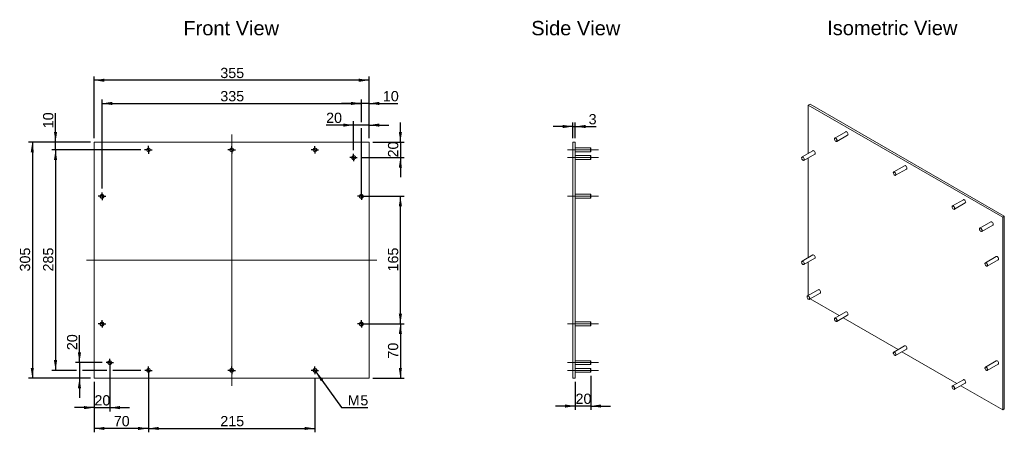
# Model space of a CAD drawing. Header units: millimetres. Extents: x 107 to 1378, y 352 to 885.
import ezdxf
from ezdxf.lldxf.tags import DXFTag

# ---------------------------------------------------------------- set-up
doc = ezdxf.new("R2010")
doc.units = ezdxf.units.MM
for name, color, linetype in [('AXIS', 179, 'Continuous'), ('DIMENSIONS', 179, 'Continuous'), ('NOTES', 179, 'CENTER'), ('SLD-0', 179, 'Continuous')]:
    doc.layers.add(name, color=color, linetype=linetype)
doc.styles.get("Standard").update_dxf_attribs({"font": 'arial.ttf'})
tags = doc.linetypes.add('CENTER', pattern=[10.16, 6.35, -1.27, 1.27, -1.27]).pattern_tags.tags
tags[10:11] = [DXFTag(74, 4), DXFTag(75, 0), DXFTag(340, '0'), DXFTag(46, 1.0), DXFTag(50, 0.0), DXFTag(44, 0.0), DXFTag(45, 0.0)]
tags[8:9] = [DXFTag(74, 4), DXFTag(75, 0), DXFTag(340, '0'), DXFTag(46, 1.0), DXFTag(50, 0.0), DXFTag(44, 0.0), DXFTag(45, 0.0)]
tags[6:7] = [DXFTag(74, 4), DXFTag(75, 0), DXFTag(340, '0'), DXFTag(46, 1.0), DXFTag(50, 0.0), DXFTag(44, 0.0), DXFTag(45, 0.0)]
tags[4:5] = [DXFTag(74, 4), DXFTag(75, 0), DXFTag(340, '0'), DXFTag(46, 1.0), DXFTag(50, 0.0), DXFTag(44, 0.0), DXFTag(45, 0.0)]
tags = doc.linetypes.add('CENTERX2', pattern=[20.32, 12.7, -2.54, 2.54, -2.54]).pattern_tags.tags
tags[10:11] = [DXFTag(74, 4), DXFTag(75, 0), DXFTag(340, '0'), DXFTag(46, 1.0), DXFTag(50, 0.0), DXFTag(44, 0.0), DXFTag(45, 0.0)]
tags[8:9] = [DXFTag(74, 4), DXFTag(75, 0), DXFTag(340, '0'), DXFTag(46, 1.0), DXFTag(50, 0.0), DXFTag(44, 0.0), DXFTag(45, 0.0)]
tags[6:7] = [DXFTag(74, 4), DXFTag(75, 0), DXFTag(340, '0'), DXFTag(46, 1.0), DXFTag(50, 0.0), DXFTag(44, 0.0), DXFTag(45, 0.0)]
tags[4:5] = [DXFTag(74, 4), DXFTag(75, 0), DXFTag(340, '0'), DXFTag(46, 1.0), DXFTag(50, 0.0), DXFTag(44, 0.0), DXFTag(45, 0.0)]

msp = doc.modelspace()

# ---------------------------------------------------------------- linework, layer by layer
at = {"layer": 'AXIS', "color": 7}
for p, q in [((547.9, 776.7), (522.4, 776.7)), ((547.9, 752.5), (547.9, 781.7)), ((557.9, 776.7), (547.9, 776.7)), ((557.9, 731.7), (557.9, 781.7)), ((557.9, 776.7), (595.2, 776.7)), ((152.9, 726.7), (152.9, 764.1)), ((537.9, 716.5), (537.9, 753.7)), ((557.9, 731.7), (557.9, 753.7)), ((598.3, 726.7), (598.3, 752.1)), ((821.3, 731.7), (821.3, 751.9)), ((824.3, 731.7), (824.3, 751.9)), ((537.9, 748.7), (502.4, 748.7)), ((557.9, 748.7), (537.9, 748.7)), ((547.9, 710.5), (547.9, 744.9)), ((557.9, 748.7), (583.3, 748.7)), ((821.3, 746.9), (795.9, 746.9)), ((821.3, 746.9), (824.3, 746.9)), ((824.3, 746.9), (851.3, 746.9)), ((197.9, 726.7), (147.9, 726.7)), ((152.9, 716.7), (152.9, 726.7)), ((562.9, 726.7), (603.3, 726.7)), ((598.3, 726.7), (598.3, 706.7)), ((262.9, 716.7), (147.9, 716.7)), ((209, 716.7), (147.9, 716.7)), ((152.9, 716.7), (152.9, 691.2)), ((152.9, 716.7), (152.9, 431.7)), ((262.9, 716.7), (216.7, 716.7)), ((270.4, 716.7), (267.9, 716.7)), ((272.9, 716.7), (270.4, 716.7)), ((272.9, 719.2), (272.9, 721.7)), ((272.9, 716.7), (272.9, 719.2)), ((272.9, 716.7), (272.9, 714.2)), ((272.9, 716.7), (275.4, 716.7)), ((272.9, 714.2), (272.9, 711.7)), ((275.4, 716.7), (277.9, 716.7)), ((377.9, 716.7), (375.6, 716.7)), ((380.4, 716.7), (377.9, 716.7)), ((380.4, 719.2), (380.4, 721.5)), ((380.4, 716.7), (380.4, 719.2)), ((380.4, 716.7), (380.4, 714.2)), ((380.4, 716.7), (382.9, 716.7)), ((380.4, 714.2), (380.4, 711.9)), ((382.9, 716.7), (385.2, 716.7)), ((485.4, 716.7), (483.1, 716.7)), ((487.9, 716.7), (485.4, 716.7)), ((487.9, 719.2), (487.9, 721.5)), ((487.9, 716.7), (487.9, 719.2)), ((487.9, 716.7), (487.9, 714.2)), ((487.9, 716.7), (490.4, 716.7)), ((487.9, 714.2), (487.9, 711.9)), ((490.4, 716.7), (492.7, 716.7)), ((535.4, 706.7), (533.1, 706.7)), ((537.9, 706.7), (535.4, 706.7)), ((537.9, 709.2), (537.9, 711.5)), ((537.9, 706.7), (537.9, 709.2)), ((537.9, 706.7), (537.9, 704.2)), ((537.9, 706.7), (540.4, 706.7)), ((537.9, 704.2), (537.9, 701.9)), ((540.4, 706.7), (542.7, 706.7)), ((547.7, 706.7), (603.3, 706.7)), ((547.9, 666.5), (547.9, 702.9)), ((598.3, 706.7), (598.3, 681.2)), ((212.9, 659.2), (212.9, 661.7)), ((547.9, 659.2), (547.9, 661.5)), ((210.4, 656.7), (207.9, 656.7)), ((212.9, 656.7), (210.4, 656.7)), ((212.9, 656.7), (212.9, 659.2)), ((212.9, 656.7), (212.9, 654.2)), ((212.9, 656.7), (215.4, 656.7)), ((212.9, 654.2), (212.9, 651.7)), ((215.4, 656.7), (217.9, 656.7)), ((545.4, 656.7), (543.1, 656.7)), ((547.9, 656.7), (545.4, 656.7)), ((547.9, 656.7), (547.9, 659.2)), ((547.9, 656.7), (547.9, 654.2)), ((547.9, 656.7), (550.4, 656.7)), ((547.9, 654.2), (547.9, 651.9)), ((550.4, 656.7), (552.7, 656.7)), ((552.9, 656.7), (603.3, 656.7)), ((598.3, 491.7), (598.3, 656.7)), ((212.9, 494.2), (212.9, 496.5)), ((547.9, 494.2), (547.9, 496.5)), ((210.4, 491.7), (208.1, 491.7)), ((212.9, 491.7), (210.4, 491.7)), ((212.9, 491.7), (212.9, 494.2)), ((212.9, 491.7), (212.9, 489.2)), ((212.9, 491.7), (215.4, 491.7)), ((212.9, 489.2), (212.9, 486.9)), ((215.4, 491.7), (217.7, 491.7)), ((545.4, 491.7), (543.1, 491.7)), ((547.9, 491.7), (545.4, 491.7)), ((547.9, 491.7), (547.9, 494.2)), ((547.9, 491.7), (547.9, 489.2)), ((547.9, 491.7), (550.4, 491.7)), ((547.9, 489.2), (547.9, 486.9)), ((550.4, 491.7), (552.7, 491.7)), ((552.9, 491.7), (603.3, 491.7)), ((552.9, 491.7), (603.3, 491.7)), ((598.3, 491.7), (598.3, 421.7)), ((183.8, 441.7), (183.8, 477.3)), ((222.9, 444.2), (222.9, 446.5)), ((213.1, 441.7), (178.8, 441.7)), ((183.8, 441.7), (183.8, 421.7)), ((220.4, 441.7), (218.1, 441.7)), ((222.9, 441.7), (220.4, 441.7)), ((222.9, 441.7), (222.9, 444.2)), ((222.9, 441.7), (222.9, 439.2)), ((222.9, 441.7), (225.4, 441.7)), ((222.9, 439.2), (222.9, 436.9)), ((222.9, 436.7), (222.9, 378.5)), ((225.4, 441.7), (227.7, 441.7)), ((272.9, 434.2), (272.9, 436.5)), ((272.9, 431.7), (272.9, 434.2)), ((380.4, 434.2), (380.4, 436.5)), ((380.4, 431.7), (380.4, 434.2)), ((486.4, 433.7), (489.3, 429.7)), ((487.9, 434.2), (487.9, 436.5)), ((487.9, 431.7), (487.9, 434.2)), ((180, 431.7), (147.9, 431.7)), ((197.9, 421.7), (178.8, 421.7)), ((183.8, 421.7), (183.8, 396.2)), ((219, 431.7), (187.6, 431.7)), ((263.1, 431.7), (226.7, 431.7)), ((270.4, 431.7), (268.1, 431.7)), ((272.9, 431.7), (270.4, 431.7)), ((272.9, 431.7), (272.9, 429.2)), ((272.9, 431.7), (275.4, 431.7)), ((272.9, 429.2), (272.9, 426.9)), ((272.9, 426.7), (272.9, 351.6)), ((272.9, 421.9), (272.9, 351.6)), ((275.4, 431.7), (277.7, 431.7)), ((377.9, 431.7), (375.6, 431.7)), ((380.4, 431.7), (377.9, 431.7)), ((380.4, 431.7), (380.4, 429.2)), ((380.4, 431.7), (382.9, 431.7)), ((380.4, 429.2), (380.4, 426.9)), ((382.9, 431.7), (385.2, 431.7)), ((485.4, 431.7), (483.1, 431.7)), ((487.9, 431.7), (485.4, 431.7)), ((487.9, 431.7), (487.9, 429.2)), ((487.9, 431.7), (490.4, 431.7)), ((487.9, 429.2), (487.9, 426.9)), ((487.9, 421.9), (487.9, 351.6)), ((489.3, 429.7), (522.4, 383.5)), ((490.4, 431.7), (492.7, 431.7)), ((562.9, 421.7), (603.3, 421.7)), ((844.3, 424.4), (844.3, 380.6)), ((202.9, 416.7), (202.9, 378.5)), ((202.9, 416.7), (202.9, 351.6)), ((824.3, 416.7), (824.3, 380.6)), ((202.9, 383.5), (177.4, 383.5)), ((202.9, 383.5), (222.9, 383.5)), ((222.9, 383.5), (248.3, 383.5)), ((522.4, 383.5), (556.3, 383.5)), ((824.3, 385.6), (798.9, 385.6)), ((844.3, 385.6), (824.3, 385.6)), ((844.3, 385.6), (869.8, 385.6)), ((272.9, 356.6), (202.9, 356.6)), ((272.9, 356.6), (487.9, 356.6))]:
    msp.add_line(p, q, dxfattribs=at)
at = {"layer": 'AXIS', "color": 7, "linetype": 'CENTERX2', "lineweight": 0}
for p, q in [((380.4, 411.7), (380.4, 736.7)), ((854.1, 716.7), (814.3, 716.7)), ((854.1, 706.7), (814.3, 706.7)), ((854.1, 656.7), (814.3, 656.7)), ((192.9, 574.2), (567.9, 574.2)), ((854.1, 491.7), (814.3, 491.7)), ((854.1, 441.7), (814.3, 441.7)), ((854.1, 431.7), (814.3, 431.7))]:
    msp.add_line(p, q, dxfattribs=at)
at = {"layer": 'AXIS', "color": 7}
for points in [[(547.9, 776.7), (534.6, 778.7), (534.6, 774.6)], [(557.9, 776.7), (571.1, 774.6), (571.1, 778.7)], [(537.9, 748.7), (524.6, 750.7), (524.6, 746.6)], [(557.9, 748.7), (571.1, 746.6), (571.1, 750.7)], [(152.9, 726.7), (154.9, 739.9), (150.8, 739.9)], [(598.3, 726.7), (600.4, 739.9), (596.3, 739.9)], [(821.3, 746.9), (808.1, 748.9), (808.1, 744.8)], [(824.3, 746.9), (837.6, 744.8), (837.6, 748.9)], [(152.9, 716.7), (150.8, 703.5), (154.9, 703.5)], [(152.9, 716.7), (150.8, 703.5), (154.9, 703.5)], [(598.3, 706.7), (596.3, 693.5), (600.4, 693.5)], [(598.3, 656.7), (596.3, 643.5), (600.4, 643.5)], [(598.3, 491.7), (600.4, 504.9), (596.3, 504.9)], [(598.3, 491.7), (596.3, 478.5), (600.4, 478.5)], [(183.8, 441.7), (185.8, 454.9), (181.7, 454.9)], [(152.9, 431.7), (154.9, 444.9), (150.8, 444.9)], [(598.3, 421.7), (600.4, 434.9), (596.3, 434.9)], [(183.8, 421.7), (181.7, 408.5), (185.8, 408.5)], [(489.3, 429.7), (495.4, 417.7), (498.7, 420.1)], [(202.9, 383.5), (189.6, 385.6), (189.6, 381.5)], [(222.9, 383.5), (236.1, 381.5), (236.1, 385.6)], [(824.3, 385.6), (811.1, 387.6), (811.1, 383.5)], [(844.3, 385.6), (857.6, 383.5), (857.6, 387.6)], [(202.9, 356.6), (216.1, 354.6), (216.1, 358.6)], [(272.9, 356.6), (259.6, 358.6), (259.6, 354.6)], [(272.9, 356.6), (286.1, 354.6), (286.1, 358.6)], [(487.9, 356.6), (474.6, 358.6), (474.6, 354.6)]]:
    msp.add_solid(points, dxfattribs=at)
at = {"layer": 'DIMENSIONS', "color": 7}
for p, q in [((202.9, 731.7), (202.9, 811.7)), ((557.9, 806.7), (202.9, 806.7)), ((557.9, 731.7), (557.9, 811.7)), ((212.9, 666.7), (212.9, 781.7)), ((212.9, 776.7), (547.9, 776.7)), ((547.9, 752.5), (547.9, 781.7)), ((547.9, 661.7), (547.9, 744.9)), ((197.9, 726.7), (117.9, 726.7)), ((122.9, 726.7), (122.9, 421.7)), ((197.9, 421.7), (117.9, 421.7))]:
    msp.add_line(p, q, dxfattribs=at)
for points in [[(202.9, 806.7), (216.1, 804.6), (216.1, 808.7)], [(557.9, 806.7), (544.6, 808.7), (544.6, 804.6)], [(212.9, 776.7), (226.1, 774.6), (226.1, 778.7)], [(547.9, 776.7), (534.6, 778.7), (534.6, 774.6)], [(122.9, 726.7), (120.8, 713.5), (124.9, 713.5)], [(122.9, 421.7), (124.9, 434.9), (120.8, 434.9)]]:
    msp.add_solid(points, dxfattribs=at)
at = {"layer": 'SLD-0', "color": 7, "linetype": 'Continuous', "lineweight": 15}
for p, q in [((1127.5, 775.9), (1125.3, 774.6)), ((1376.4, 629.7), (1125.3, 774.6)), ((1125.3, 774.6), (1125.3, 712.2)), ((1378.5, 630.9), (1127.5, 775.9)), ((1173.6, 740.1), (1159.6, 732)), ((1174.2, 740.2), (1173.6, 740.1)), ((1174.8, 739.9), (1174.2, 740.2)), ((1175.5, 739.4), (1174.8, 739.9)), ((1176.1, 738.6), (1175.5, 739.4)), ((1176.5, 737.7), (1176.1, 738.6)), ((1176.6, 736.9), (1176.5, 737.7)), ((557.9, 726.7), (202.9, 726.7)), ((202.9, 726.7), (202.9, 421.7)), ((557.9, 421.7), (557.9, 726.7)), ((821.3, 726.7), (821.3, 421.7)), ((821.3, 726.7), (824.3, 726.7)), ((824.3, 726.7), (824.3, 421.7)), ((1159.1, 730.8), (1159.2, 731.5)), ((1159.2, 731.3), (1159.1, 730.7)), ((1159.1, 730.8), (1159.1, 730.7)), ((1159.1, 730.7), (1159.2, 729.9)), ((1159.2, 731.5), (1159.6, 732)), ((1159.5, 731.7), (1159.2, 731.3)), ((1159.2, 729.9), (1159.5, 729.1)), ((1160.1, 731.8), (1159.5, 731.7)), ((1159.5, 729.1), (1160.1, 728.4)), ((1159.6, 732), (1160.2, 732.1)), ((1160.7, 731.6), (1160.1, 731.8)), ((1160.1, 728.4), (1160.7, 727.8)), ((1160.2, 732.1), (1160.8, 731.8)), ((1161.3, 731.1), (1160.7, 731.6)), ((1160.7, 727.8), (1160.8, 727.8)), ((1160.7, 727.8), (1161.3, 727.6)), ((1160.8, 731.8), (1161.5, 731.3)), ((1161.5, 727.5), (1160.8, 727.8)), ((1160.8, 727.8), (1160.8, 727.8)), ((1161.8, 730.4), (1161.3, 731.1)), ((1161.3, 727.6), (1161.8, 727.7)), ((1161.5, 731.3), (1162.1, 730.5)), ((1162.1, 727.6), (1161.5, 727.5)), ((1162.2, 729.6), (1161.8, 730.4)), ((1161.8, 727.7), (1162.2, 728.1)), ((1162.1, 727.6), (1176.1, 735.7)), ((1162.1, 730.5), (1162.5, 729.6)), ((1162.5, 728.1), (1162.1, 727.6)), ((1162.3, 728.8), (1162.2, 729.6)), ((1162.2, 728.1), (1162.3, 728.8)), ((1162.5, 729.6), (1162.6, 728.8)), ((1162.6, 728.8), (1162.5, 728.1)), ((1176.1, 735.7), (1176.5, 736.2)), ((1176.1, 735.7), (1176.1, 735.7)), ((1176.5, 736.2), (1176.6, 736.9)), ((844.1, 719.2), (824.3, 719.2)), ((824.3, 714.2), (844.1, 714.2)), ((844.3, 719), (844.1, 719.2)), ((844.1, 714.2), (844.1, 719.2)), ((844.1, 714.2), (844.3, 714.4)), ((844.3, 719), (844.3, 714.4)), ((1131.2, 715.6), (1117.2, 707.5)), ((1131.7, 715.7), (1131.2, 715.6)), ((1132.4, 715.4), (1131.7, 715.7)), ((1133.1, 714.9), (1132.4, 715.4)), ((1133.7, 714.1), (1133.1, 714.9)), ((1134, 713.2), (1133.7, 714.1)), ((1134.2, 712.4), (1134, 713.2)), ((1134, 711.7), (1134.2, 712.4)), ((844.1, 709.2), (824.3, 709.2)), ((824.3, 704.2), (844.1, 704.2)), ((844.3, 709), (844.1, 709.2)), ((844.1, 704.2), (844.1, 709.2)), ((844.1, 704.2), (844.3, 704.4)), ((844.3, 709), (844.3, 704.4)), ((1116.6, 706.3), (1116.8, 707)), ((1116.8, 706.8), (1116.6, 706.2)), ((1116.6, 706.3), (1116.6, 706.2)), ((1116.6, 706.2), (1116.8, 705.4)), ((1116.8, 707), (1117.2, 707.5)), ((1117.1, 707.2), (1116.8, 706.8)), ((1116.8, 705.4), (1117.1, 704.6)), ((1117.6, 707.3), (1117.1, 707.2)), ((1117.1, 704.6), (1117.6, 703.9)), ((1117.2, 707.5), (1117.7, 707.6)), ((1118.3, 707.1), (1117.6, 707.3)), ((1117.6, 703.9), (1118.3, 703.3)), ((1117.7, 707.6), (1118.4, 707.3)), ((1118.9, 706.6), (1118.3, 707.1)), ((1118.3, 703.3), (1118.4, 703.3)), ((1118.3, 703.3), (1118.9, 703.1)), ((1118.4, 707.3), (1119.1, 706.8)), ((1119.1, 703), (1118.4, 703.3)), ((1118.4, 703.3), (1118.4, 703.3)), ((1119.4, 705.9), (1118.9, 706.6)), ((1118.9, 703.1), (1119.4, 703.2)), ((1119.1, 706.8), (1119.7, 706)), ((1119.7, 703.1), (1119.1, 703)), ((1119.8, 705.1), (1119.4, 705.9)), ((1119.4, 703.2), (1119.8, 703.6)), ((1119.7, 703.1), (1133.7, 711.2)), ((1119.7, 706), (1120, 705.1)), ((1120, 703.6), (1119.7, 703.1)), ((1119.9, 704.3), (1119.8, 705.1)), ((1119.8, 703.6), (1119.9, 704.3)), ((1120, 705.1), (1120.2, 704.3)), ((1120.2, 704.3), (1120, 703.6)), ((1125.3, 706.4), (1125.3, 577.5)), ((1133.7, 711.2), (1134, 711.7)), ((1133.7, 711.2), (1133.7, 711.2)), ((1235.1, 686.9), (1235.2, 687.7)), ((1235.2, 687.4), (1235.1, 686.8)), ((1235.1, 686.9), (1235.1, 686.8)), ((1235.2, 687.7), (1235.6, 688.1)), ((1235.6, 687.8), (1235.2, 687.4)), ((1249.6, 696.2), (1235.6, 688.1)), ((1235.6, 688.1), (1236.2, 688.2)), ((1236.1, 687.9), (1235.6, 687.8)), ((1236.7, 687.7), (1236.1, 687.9)), ((1236.2, 688.2), (1236.8, 688)), ((1237.3, 687.2), (1236.7, 687.7)), ((1236.8, 688), (1237.5, 687.4)), ((1237.9, 686.5), (1237.3, 687.2)), ((1237.5, 687.4), (1238.1, 686.6)), ((1238.1, 683.8), (1252.1, 691.8)), ((1250.2, 696.3), (1249.6, 696.2)), ((1250.9, 696.1), (1250.2, 696.3)), ((1251.5, 695.5), (1250.9, 696.1)), ((1252.1, 694.7), (1251.5, 695.5)), ((1252.5, 693.8), (1252.1, 694.7)), ((1252.1, 691.8), (1252.5, 692.3)), ((1252.1, 691.8), (1252.1, 691.8)), ((1252.6, 693), (1252.5, 693.8)), ((1252.5, 692.3), (1252.6, 693)), ((1235.1, 686.8), (1235.2, 686)), ((1235.2, 686), (1235.6, 685.2)), ((1235.6, 685.2), (1236.1, 684.5)), ((1236.1, 684.5), (1236.7, 684)), ((1236.7, 684), (1236.8, 683.9)), ((1236.7, 684), (1237.3, 683.8)), ((1237.5, 683.6), (1236.8, 683.9)), ((1236.8, 683.9), (1236.8, 683.9)), ((1237.3, 683.8), (1237.9, 683.9)), ((1238.1, 683.8), (1237.5, 683.6)), ((1238.2, 685.7), (1237.9, 686.5)), ((1237.9, 683.9), (1238.2, 684.3)), ((1238.1, 686.6), (1238.5, 685.8)), ((1238.5, 684.2), (1238.1, 683.8)), ((1238.3, 684.9), (1238.2, 685.7)), ((1238.2, 684.3), (1238.3, 684.9)), ((1238.5, 685.8), (1238.6, 684.9)), ((1238.6, 684.9), (1238.5, 684.2)), ((844.1, 659.2), (824.3, 659.2)), ((824.3, 654.2), (844.1, 654.2)), ((844.3, 659), (844.1, 659.2)), ((844.1, 654.2), (844.1, 659.2)), ((844.1, 654.2), (844.3, 654.4)), ((844.3, 659), (844.3, 654.4)), ((1325.6, 652.3), (1311.6, 644.2)), ((1326.2, 652.4), (1325.6, 652.3)), ((1326.9, 652.2), (1326.2, 652.4)), ((1327.5, 651.6), (1326.9, 652.2)), ((1328.1, 650.8), (1327.5, 651.6)), ((1328.5, 650), (1328.1, 650.8)), ((1328.6, 649.1), (1328.5, 650)), ((1328.5, 648.4), (1328.6, 649.1)), ((1311.1, 643.1), (1311.2, 643.8)), ((1311.2, 643.5), (1311.1, 642.9)), ((1311.1, 643.1), (1311.1, 642.9)), ((1311.1, 642.9), (1311.2, 642.1)), ((1311.2, 643.8), (1311.6, 644.2)), ((1311.6, 644), (1311.2, 643.5)), ((1311.2, 642.1), (1311.6, 641.3)), ((1311.6, 644.2), (1312.2, 644.3)), ((1312.1, 644.1), (1311.6, 644)), ((1311.6, 641.3), (1312.1, 640.6)), ((1312.7, 643.8), (1312.1, 644.1)), ((1312.1, 640.6), (1312.7, 640.1)), ((1312.2, 644.3), (1312.9, 644.1)), ((1313.3, 643.3), (1312.7, 643.8)), ((1312.7, 640.1), (1312.9, 640)), ((1312.7, 640.1), (1313.3, 639.9)), ((1312.9, 644.1), (1313.5, 643.5)), ((1313.5, 639.8), (1312.9, 640)), ((1312.9, 640), (1312.9, 640)), ((1313.9, 642.6), (1313.3, 643.3)), ((1313.3, 639.9), (1313.9, 640)), ((1313.5, 643.5), (1314.1, 642.8)), ((1314.1, 639.9), (1313.5, 639.8)), ((1314.2, 641.8), (1313.9, 642.6)), ((1313.9, 640), (1314.2, 640.4)), ((1314.1, 639.9), (1328.1, 648)), ((1314.1, 642.8), (1314.5, 641.9)), ((1314.5, 640.3), (1314.1, 639.9)), ((1314.3, 641), (1314.2, 641.8)), ((1314.2, 640.4), (1314.3, 641)), ((1314.5, 641.9), (1314.6, 641)), ((1314.6, 641), (1314.5, 640.3)), ((1328.1, 648), (1328.5, 648.4)), ((1328.1, 648), (1328.1, 648)), ((1361, 623.7), (1347, 615.6)), ((1361.5, 623.8), (1361, 623.7)), ((1362.2, 623.6), (1361.5, 623.8)), ((1362.9, 623), (1362.2, 623.6)), ((1378.5, 630.9), (1376.4, 629.7)), ((1376.4, 380.7), (1376.4, 629.7)), ((1378.5, 381.9), (1378.5, 630.9)), ((1346.5, 614.5), (1346.6, 615.2)), ((1346.6, 615), (1346.5, 614.3)), ((1346.5, 614.5), (1346.5, 614.3)), ((1346.5, 614.3), (1346.6, 613.5)), ((1346.6, 615.2), (1347, 615.6)), ((1346.9, 615.4), (1346.6, 615)), ((1346.6, 613.5), (1346.9, 612.7)), ((1347.5, 615.5), (1346.9, 615.4)), ((1346.9, 612.7), (1347.5, 612)), ((1347, 615.6), (1347.5, 615.7)), ((1347.5, 615.7), (1348.2, 615.5)), ((1348.1, 615.3), (1347.5, 615.5)), ((1347.5, 612), (1348.1, 611.5)), ((1348.7, 614.8), (1348.1, 615.3)), ((1348.1, 611.5), (1348.2, 611.4)), ((1348.1, 611.5), (1348.7, 611.3)), ((1348.2, 615.5), (1348.9, 615)), ((1348.9, 611.2), (1348.2, 611.4)), ((1348.2, 611.4), (1348.2, 611.4)), ((1349.2, 614.1), (1348.7, 614.8)), ((1348.7, 611.3), (1349.2, 611.4)), ((1348.9, 615), (1349.5, 614.2)), ((1349.5, 611.3), (1348.9, 611.2)), ((1349.6, 613.2), (1349.2, 614.1)), ((1349.2, 611.4), (1349.6, 611.8)), ((1349.5, 611.3), (1363.5, 619.4)), ((1349.5, 614.2), (1349.9, 613.3)), ((1349.9, 611.7), (1349.5, 611.3)), ((1349.7, 612.4), (1349.6, 613.2)), ((1349.6, 611.8), (1349.7, 612.4)), ((1349.9, 613.3), (1350, 612.4)), ((1350, 612.4), (1349.9, 611.7)), ((1363.5, 622.3), (1362.9, 623)), ((1363.9, 621.4), (1363.5, 622.3)), ((1363.5, 619.4), (1363.9, 619.8)), ((1363.5, 619.4), (1363.5, 619.4)), ((1364, 620.5), (1363.9, 621.4)), ((1363.9, 619.8), (1364, 620.5)), ((1116.8, 572.3), (1117.2, 572.7)), ((1117.1, 572.5), (1116.8, 572.1)), ((1117.6, 572.6), (1117.1, 572.5)), ((1131.2, 580.8), (1117.2, 572.7)), ((1117.2, 572.7), (1117.7, 572.9)), ((1118.3, 572.4), (1117.6, 572.6)), ((1117.7, 572.9), (1118.4, 572.6)), ((1118.9, 571.9), (1118.3, 572.4)), ((1118.4, 572.6), (1119.1, 572.1)), ((1119.7, 568.4), (1133.7, 576.5)), ((1131.7, 580.9), (1131.2, 580.8)), ((1132.4, 580.7), (1131.7, 580.9)), ((1133.1, 580.2), (1132.4, 580.7)), ((1133.7, 579.4), (1133.1, 580.2)), ((1134, 578.5), (1133.7, 579.4)), ((1133.7, 576.5), (1134, 576.9)), ((1133.7, 576.5), (1133.7, 576.5)), ((1134.2, 577.6), (1134, 578.5)), ((1134, 576.9), (1134.2, 577.6)), ((1368, 578.8), (1354, 570.7)), ((1356.5, 566.4), (1370.5, 574.5)), ((1368.6, 578.9), (1368, 578.8)), ((1369.3, 578.7), (1368.6, 578.9)), ((1370, 578.1), (1369.3, 578.7)), ((1370.5, 577.4), (1370, 578.1)), ((1370.9, 576.5), (1370.5, 577.4)), ((1370.5, 574.5), (1370.9, 574.9)), ((1370.5, 574.5), (1370.5, 574.5)), ((1371.1, 575.6), (1370.9, 576.5)), ((1370.9, 574.9), (1371.1, 575.6)), ((1116.6, 571.6), (1116.8, 572.3)), ((1116.8, 572.1), (1116.6, 571.4)), ((1116.6, 571.6), (1116.6, 571.4)), ((1116.6, 571.4), (1116.8, 570.6)), ((1116.8, 570.6), (1117.1, 569.8)), ((1117.1, 569.8), (1117.6, 569.1)), ((1117.6, 569.1), (1118.3, 568.6)), ((1118.3, 568.6), (1118.4, 568.5)), ((1118.3, 568.6), (1118.9, 568.4)), ((1119.1, 568.3), (1118.4, 568.5)), ((1118.4, 568.5), (1118.4, 568.5)), ((1119.4, 571.2), (1118.9, 571.9)), ((1118.9, 568.4), (1119.4, 568.5)), ((1119.1, 572.1), (1119.7, 571.3)), ((1119.7, 568.4), (1119.1, 568.3)), ((1119.8, 570.3), (1119.4, 571.2)), ((1119.4, 568.5), (1119.8, 568.9)), ((1119.7, 571.3), (1120, 570.4)), ((1120, 568.9), (1119.7, 568.4)), ((1119.9, 569.6), (1119.8, 570.3)), ((1119.8, 568.9), (1119.9, 569.6)), ((1120, 570.4), (1120.2, 569.6)), ((1120.2, 569.6), (1120, 568.9)), ((1125.3, 571.7), (1125.3, 528.5)), ((1353.5, 569.6), (1353.7, 570.3)), ((1353.6, 570.1), (1353.5, 569.4)), ((1353.5, 569.6), (1353.5, 569.4)), ((1353.5, 569.4), (1353.6, 568.6)), ((1354, 570.5), (1353.6, 570.1)), ((1353.6, 568.6), (1354, 567.8)), ((1353.7, 570.3), (1354, 570.7)), ((1354, 570.7), (1354.6, 570.8)), ((1354.5, 570.6), (1354, 570.5)), ((1354, 567.8), (1354.5, 567.1)), ((1355.1, 570.4), (1354.5, 570.6)), ((1354.5, 567.1), (1355.1, 566.6)), ((1354.6, 570.8), (1355.3, 570.6)), ((1355.8, 569.9), (1355.1, 570.4)), ((1355.1, 566.6), (1355.3, 566.5)), ((1355.1, 566.6), (1355.8, 566.4)), ((1355.3, 570.6), (1356, 570.1)), ((1356, 566.3), (1355.3, 566.5)), ((1355.3, 566.5), (1355.3, 566.5)), ((1356.3, 569.1), (1355.8, 569.9)), ((1355.8, 566.4), (1356.3, 566.5)), ((1356, 570.1), (1356.5, 569.3)), ((1356.5, 566.4), (1356, 566.3)), ((1356.7, 568.3), (1356.3, 569.1)), ((1356.3, 566.5), (1356.7, 566.9)), ((1356.5, 569.3), (1356.9, 568.4)), ((1356.9, 566.8), (1356.5, 566.4)), ((1356.8, 567.5), (1356.7, 568.3)), ((1356.7, 566.9), (1356.8, 567.5)), ((1356.9, 568.4), (1357.1, 567.5)), ((1357.1, 567.5), (1356.9, 566.8)), ((1138.2, 535.9), (1124.2, 527.8)), ((1138.8, 536), (1138.2, 535.9)), ((1139.5, 535.8), (1138.8, 536)), ((1140.2, 535.2), (1139.5, 535.8)), ((1140.7, 534.5), (1140.2, 535.2)), ((1141.1, 533.6), (1140.7, 534.5)), ((1123.7, 526.7), (1123.8, 527.4)), ((1123.8, 527.2), (1123.7, 526.5)), ((1123.7, 526.7), (1123.7, 526.5)), ((1123.7, 526.5), (1123.8, 525.7)), ((1123.8, 527.4), (1124.2, 527.8)), ((1124.2, 527.6), (1123.8, 527.2)), ((1123.8, 525.7), (1124.2, 524.9)), ((1124.2, 527.8), (1124.8, 527.9)), ((1124.7, 527.7), (1124.2, 527.6)), ((1124.2, 524.9), (1124.7, 524.2)), ((1125.3, 527.5), (1124.7, 527.7)), ((1124.7, 524.2), (1125.3, 523.7)), ((1124.8, 527.9), (1125.5, 527.7)), ((1126, 527), (1125.3, 527.5)), ((1125.3, 523.7), (1125.5, 523.6)), ((1125.3, 523.7), (1126, 523.5)), ((1125.5, 527.7), (1126.2, 527.2)), ((1126.2, 523.4), (1125.5, 523.6)), ((1125.5, 523.6), (1125.5, 523.6)), ((1126.5, 526.3), (1126, 527)), ((1126, 523.5), (1126.5, 523.6)), ((1126.2, 527.2), (1126.7, 526.4)), ((1126.7, 523.5), (1126.2, 523.4)), ((1126.8, 525.4), (1126.5, 526.3)), ((1126.5, 523.6), (1126.8, 524)), ((1126.7, 523.5), (1140.7, 531.6)), ((1126.7, 526.4), (1127.1, 525.5)), ((1127.1, 523.9), (1126.7, 523.5)), ((1127, 524.6), (1126.8, 525.4)), ((1126.8, 524), (1127, 524.6)), ((1127.1, 525.5), (1127.2, 524.6)), ((1127.2, 524.6), (1127.1, 523.9)), ((1127.8, 524.1), (1165.3, 502.5)), ((1140.7, 531.6), (1141.1, 532)), ((1140.7, 531.6), (1140.7, 531.6)), ((1141.2, 532.7), (1141.1, 533.6)), ((1141.1, 532), (1141.2, 532.7)), ((1159.1, 498.1), (1159.2, 498.8)), ((1159.2, 498.6), (1159.1, 498)), ((1159.1, 498.1), (1159.1, 498)), ((1159.1, 498), (1159.2, 497.2)), ((1159.2, 498.8), (1159.6, 499.3)), ((1159.5, 499), (1159.2, 498.6)), ((1159.2, 497.2), (1159.5, 496.3)), ((1160.1, 499.1), (1159.5, 499)), ((1159.5, 496.3), (1160.1, 495.6)), ((1173.6, 507.3), (1159.6, 499.3)), ((1159.6, 499.3), (1160.2, 499.4)), ((1160.7, 498.9), (1160.1, 499.1)), ((1160.2, 499.4), (1160.8, 499.1)), ((1161.3, 498.4), (1160.7, 498.9)), ((1160.8, 499.1), (1161.5, 498.6)), ((1161.8, 497.7), (1161.3, 498.4)), ((1161.5, 498.6), (1162.1, 497.8)), ((1162.2, 496.9), (1161.8, 497.7)), ((1162.1, 494.9), (1176.1, 503)), ((1162.1, 497.8), (1162.5, 496.9)), ((1162.3, 496.1), (1162.2, 496.9)), ((1162.2, 495.4), (1162.3, 496.1)), ((1162.5, 496.9), (1162.6, 496.1)), ((1162.6, 496.1), (1162.5, 495.4)), ((1170.3, 499.7), (1241.3, 458.7)), ((1174.2, 507.5), (1173.6, 507.3)), ((1174.8, 507.2), (1174.2, 507.5)), ((1175.5, 506.7), (1174.8, 507.2)), ((1176.1, 505.9), (1175.5, 506.7)), ((1176.5, 505), (1176.1, 505.9)), ((1176.1, 503), (1176.5, 503.5)), ((1176.1, 503), (1176.1, 503)), ((1176.6, 504.2), (1176.5, 505)), ((1176.5, 503.5), (1176.6, 504.2)), ((844.1, 494.2), (824.3, 494.2)), ((824.3, 489.2), (844.1, 489.2)), ((844.3, 494), (844.1, 494.2)), ((844.1, 489.2), (844.1, 494.2)), ((844.1, 489.2), (844.3, 489.4)), ((844.3, 494), (844.3, 489.4)), ((1160.1, 495.6), (1160.7, 495.1)), ((1160.7, 495.1), (1160.8, 495.1)), ((1160.7, 495.1), (1161.3, 494.9)), ((1161.5, 494.8), (1160.8, 495.1)), ((1160.8, 495.1), (1160.8, 495.1)), ((1161.3, 494.9), (1161.8, 495)), ((1162.1, 494.9), (1161.5, 494.8)), ((1161.8, 495), (1162.2, 495.4)), ((1162.5, 495.4), (1162.1, 494.9)), ((1249.6, 463.5), (1235.6, 455.4)), ((1238.1, 451), (1252.1, 459.1)), ((1250.2, 463.6), (1249.6, 463.5)), ((1250.9, 463.3), (1250.2, 463.6)), ((1251.5, 462.8), (1250.9, 463.3)), ((1252.1, 462), (1251.5, 462.8)), ((1252.5, 461.1), (1252.1, 462)), ((1252.1, 459.1), (1252.5, 459.6)), ((1252.1, 459.1), (1252.1, 459.1)), ((1252.6, 460.3), (1252.5, 461.1)), ((1252.5, 459.6), (1252.6, 460.3)), ((1235.1, 454.2), (1235.2, 454.9)), ((1235.2, 454.7), (1235.1, 454.1)), ((1235.1, 454.2), (1235.1, 454.1)), ((1235.1, 454.1), (1235.2, 453.3)), ((1235.2, 454.9), (1235.6, 455.4)), ((1235.6, 455.1), (1235.2, 454.7)), ((1235.2, 453.3), (1235.6, 452.5)), ((1235.6, 455.4), (1236.2, 455.5)), ((1236.1, 455.2), (1235.6, 455.1)), ((1235.6, 452.5), (1236.1, 451.8)), ((1236.7, 455), (1236.1, 455.2)), ((1236.1, 451.8), (1236.7, 451.3)), ((1236.2, 455.5), (1236.8, 455.3)), ((1237.3, 454.5), (1236.7, 455)), ((1236.7, 451.3), (1236.8, 451.2)), ((1236.7, 451.3), (1237.3, 451)), ((1236.8, 455.3), (1237.5, 454.7)), ((1237.5, 450.9), (1236.8, 451.2)), ((1236.8, 451.2), (1236.8, 451.2)), ((1237.9, 453.8), (1237.3, 454.5)), ((1237.3, 451), (1237.9, 451.1)), ((1237.5, 454.7), (1238.1, 453.9)), ((1238.1, 451), (1237.5, 450.9)), ((1238.2, 453), (1237.9, 453.8)), ((1237.9, 451.1), (1238.2, 451.5)), ((1238.1, 453.9), (1238.5, 453.1)), ((1238.5, 451.5), (1238.1, 451)), ((1238.3, 452.2), (1238.2, 453)), ((1238.2, 451.5), (1238.3, 452.2)), ((1238.5, 453.1), (1238.6, 452.2)), ((1238.6, 452.2), (1238.5, 451.5)), ((1246.3, 455.8), (1317.3, 414.8)), ((844.1, 444.2), (824.3, 444.2)), ((824.3, 439.2), (844.1, 439.2)), ((844.1, 434.2), (824.3, 434.2)), ((844.3, 444), (844.1, 444.2)), ((844.1, 439.2), (844.1, 444.2)), ((844.1, 439.2), (844.3, 439.4)), ((844.3, 434), (844.1, 434.2)), ((844.1, 429.2), (844.1, 434.2)), ((844.3, 444), (844.3, 439.4)), ((844.3, 434), (844.3, 429.4)), ((1353.5, 434.9), (1353.7, 435.6)), ((1353.6, 435.3), (1353.5, 434.7)), ((1353.5, 434.9), (1353.5, 434.7)), ((1353.5, 434.7), (1353.6, 433.9)), ((1354, 435.7), (1353.6, 435.3)), ((1353.6, 433.9), (1354, 433.1)), ((1353.7, 435.6), (1354, 436)), ((1368, 444.1), (1354, 436)), ((1354, 436), (1354.6, 436.1)), ((1354.5, 435.8), (1354, 435.7)), ((1354, 433.1), (1354.5, 432.4)), ((1355.1, 435.6), (1354.5, 435.8)), ((1354.6, 436.1), (1355.3, 435.9)), ((1355.8, 435.1), (1355.1, 435.6)), ((1355.3, 435.9), (1356, 435.3)), ((1356.3, 434.4), (1355.8, 435.1)), ((1356, 435.3), (1356.5, 434.6)), ((1356.7, 433.6), (1356.3, 434.4)), ((1356.5, 431.7), (1370.5, 439.7)), ((1356.5, 434.6), (1356.9, 433.7)), ((1356.8, 432.8), (1356.7, 433.6)), ((1356.7, 432.2), (1356.8, 432.8)), ((1356.9, 433.7), (1357.1, 432.8)), ((1357.1, 432.8), (1356.9, 432.1)), ((1368.6, 444.2), (1368, 444.1)), ((1369.3, 444), (1368.6, 444.2)), ((1370, 443.4), (1369.3, 444)), ((1370.5, 442.6), (1370, 443.4)), ((1370.9, 441.8), (1370.5, 442.6)), ((1370.5, 439.7), (1370.9, 440.2)), ((1370.5, 439.7), (1370.5, 439.7)), ((1371.1, 440.9), (1370.9, 441.8)), ((1370.9, 440.2), (1371.1, 440.9)), ((202.9, 421.7), (557.9, 421.7)), ((821.3, 421.7), (824.3, 421.7)), ((824.3, 429.2), (844.1, 429.2)), ((844.1, 429.2), (844.3, 429.4)), ((1354.5, 432.4), (1355.1, 431.9)), ((1355.1, 431.9), (1355.3, 431.8)), ((1355.1, 431.9), (1355.8, 431.7)), ((1356, 431.6), (1355.3, 431.8)), ((1355.3, 431.8), (1355.3, 431.8)), ((1355.8, 431.7), (1356.3, 431.8)), ((1356.5, 431.7), (1356, 431.6)), ((1356.3, 431.8), (1356.7, 432.2)), ((1356.9, 432.1), (1356.5, 431.7)), ((1311.1, 410.4), (1311.2, 411.1)), ((1311.2, 410.8), (1311.1, 410.2)), ((1311.1, 410.4), (1311.1, 410.2)), ((1311.1, 410.2), (1311.2, 409.4)), ((1311.2, 411.1), (1311.6, 411.5)), ((1311.6, 411.2), (1311.2, 410.8)), ((1311.2, 409.4), (1311.6, 408.6)), ((1325.6, 419.6), (1311.6, 411.5)), ((1311.6, 411.5), (1312.2, 411.6)), ((1312.1, 411.3), (1311.6, 411.2)), ((1311.6, 408.6), (1312.1, 407.9)), ((1312.7, 411.1), (1312.1, 411.3)), ((1312.1, 407.9), (1312.7, 407.4)), ((1312.2, 411.6), (1312.9, 411.4)), ((1313.3, 410.6), (1312.7, 411.1)), ((1312.7, 407.4), (1312.9, 407.3)), ((1312.7, 407.4), (1313.3, 407.2)), ((1312.9, 411.4), (1313.5, 410.8)), ((1313.5, 407.1), (1312.9, 407.3)), ((1312.9, 407.3), (1312.9, 407.3)), ((1313.9, 409.9), (1313.3, 410.6)), ((1313.3, 407.2), (1313.9, 407.3)), ((1313.5, 410.8), (1314.1, 410.1)), ((1314.1, 407.2), (1313.5, 407.1)), ((1314.2, 409.1), (1313.9, 409.9)), ((1313.9, 407.3), (1314.2, 407.7)), ((1314.1, 407.2), (1328.1, 415.2)), ((1314.1, 410.1), (1314.5, 409.2)), ((1314.5, 407.6), (1314.1, 407.2)), ((1314.3, 408.3), (1314.2, 409.1)), ((1314.2, 407.7), (1314.3, 408.3)), ((1314.5, 409.2), (1314.6, 408.3)), ((1314.6, 408.3), (1314.5, 407.6)), ((1322.3, 411.9), (1376.4, 380.7)), ((1326.2, 419.7), (1325.6, 419.6)), ((1326.9, 419.5), (1326.2, 419.7)), ((1327.5, 418.9), (1326.9, 419.5)), ((1328.1, 418.1), (1327.5, 418.9)), ((1328.5, 417.3), (1328.1, 418.1)), ((1328.1, 415.2), (1328.5, 415.7)), ((1328.1, 415.2), (1328.1, 415.2)), ((1328.6, 416.4), (1328.5, 417.3)), ((1328.5, 415.7), (1328.6, 416.4)), ((1378.5, 381.9), (1376.4, 380.7))]:
    msp.add_line(p, q, dxfattribs=at)
for centre, radius in [((272.9, 716.7), 2.5), ((272.9, 716.7), 2.3), ((380.4, 716.7), 2.5), ((380.4, 716.7), 2.3), ((487.9, 716.7), 2.5), ((487.9, 716.7), 2.3), ((537.9, 706.7), 2.5), ((537.9, 706.7), 2.3), ((212.9, 656.7), 2.5), ((212.9, 656.7), 2.3), ((547.9, 656.7), 2.5), ((547.9, 656.7), 2.3), ((212.9, 491.7), 2.5), ((212.9, 491.7), 2.3), ((547.9, 491.7), 2.5), ((547.9, 491.7), 2.3), ((222.9, 441.7), 2.5), ((222.9, 441.7), 2.3), ((272.9, 431.7), 2.5), ((272.9, 431.7), 2.3), ((380.4, 431.7), 2.5), ((380.4, 431.7), 2.3), ((487.9, 431.7), 2.5), ((487.9, 431.7), 2.3)]:
    msp.add_circle(centre, radius, dxfattribs=at)

# ---------------------------------------------------------------- texts
at = {"layer": 'AXIS', "color": 7, "attachment_point": 1}
for s, insert, char_height in [('10', (575.7, 792.7), 13.23), ('20', (502.4, 764.7), 13.23), ('3', (841.5, 762.9), 13.2), ('20', (203.1, 399.6), 13.23), ('M', (530.3, 399.6), 13.2), ('5', (546.6, 399.6), 13.2), ('20', (824.6, 401.6), 13.23), ('70', (228.1, 372.7), 13.23), ('215', (365.7, 372.7), 13.23)]:
    msp.add_mtext(s, dxfattribs=dict(at, insert=insert, char_height=char_height))
at = {"layer": 'AXIS', "color": 7, "char_height": 13.23, "attachment_point": 1, "rotation": 90}
for s, insert in [('10', (136.8, 744.6)), ('20', (582.3, 706.9)), ('285', (136.8, 559.5)), ('165', (582.3, 559.5)), ('20', (167.7, 457.8)), ('70', (582.3, 446.9))]:
    msp.add_mtext(s, dxfattribs=dict(at, insert=insert))
at = {"layer": 'DIMENSIONS', "color": 7, "char_height": 13.23, "attachment_point": 1}
for s, insert in [('355', (365.7, 822.7)), ('335', (365.7, 792.7))]:
    msp.add_mtext(s, dxfattribs=dict(at, insert=insert))
at = {"layer": 'DIMENSIONS', "color": 7, "insert": (106.8, 559.5), "char_height": 13.23, "attachment_point": 1, "rotation": 90}
msp.add_mtext('305', dxfattribs=at)
at = {"layer": 'NOTES', "color": 7, "attachment_point": 1}
for s, insert, char_height in [('Front View', (318, 883.3), 18.52), ('Side View', (767.4, 883.3), 18.52), ('Isometric View', (1149.7, 883.5), 18.521)]:
    msp.add_mtext(s, dxfattribs=dict(at, insert=insert, char_height=char_height))

doc.saveas('drawing.dxf')
